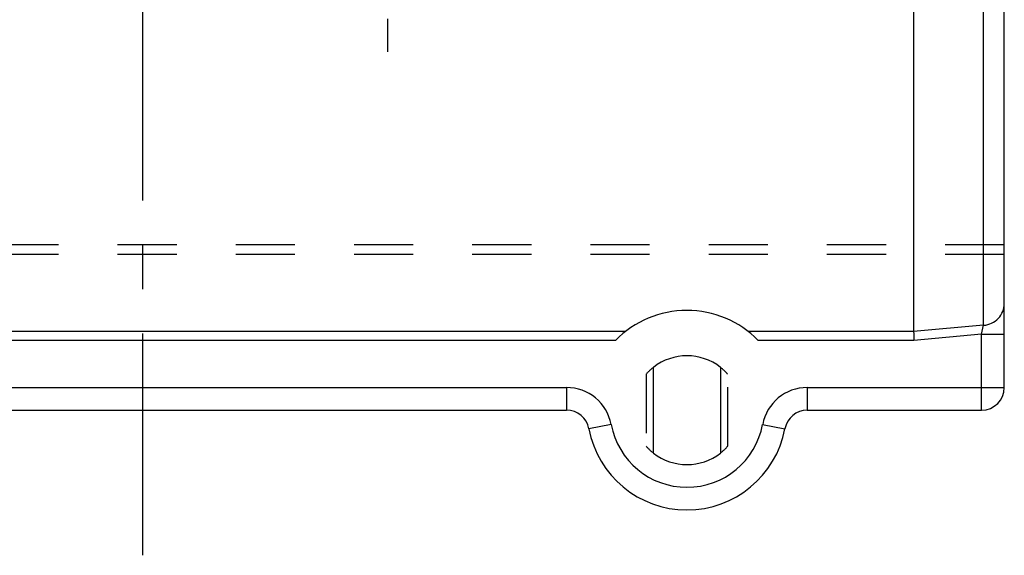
# Model space of a CAD drawing. Header units: millimetres. Extents: x 400 to 600, y 412 to 588.
# Tile 2 of 4: x 486 to 595, y 412 to 471. Entities that reach past the tile are written whole.
import ezdxf

# ---------------------------------------------------------------- set-up
doc = ezdxf.new("R2010")
doc.units = ezdxf.units.MM
doc.header["$LTSCALE"] = 65.185185
doc.linetypes.add('CENTER', pattern=[0.6, 0.375, -0.075, 0.075, -0.075])
doc.linetypes.add('HIDDEN', pattern=[0.2, 0.1, -0.1])
doc.layers.get('0').update_dxf_attribs({"linetype": 'CONTINUOUS'})
for name, color, linetype in [('ACHSEN_S', 7, 'CONTINUOUS'), ('DEFAULT_2', 8, 'HIDDEN'), ('FLAECHEN', 7, 'CONTINUOUS'), ('KOERPER', 7, 'CONTINUOUS'), ('KONST.EL_MIT_GEO', 7, 'CONTINUOUS')]:
    doc.layers.add(name, color=color, linetype=linetype)

msp = doc.modelspace()

# ---------------------------------------------------------------- linework, layer by layer
at = {"color": 7, "linetype": 'Continuous'}
for p, q in [((585, 492.18), (585, 436.16)), ((553.22, 436.16), (446.78, 436.16)), ((585, 436.16), (566.78, 436.16)), ((552.14, 435.19), (447.86, 435.19)), ((585.04, 435.19), (567.86, 435.19)), ((556.3, 422.78), (556.3, 432.22)), ((563.7, 432.22), (563.7, 422.78))]:
    msp.add_line(p, q, dxfattribs=at)
for radius, start, end in [(11, 44.373, 135.627), (6, 231.9269, 308.0731)]:
    msp.add_arc((560, 427.5), radius, start, end, dxfattribs=at)
msp.add_open_spline([(585, 436.16), (585, 436.12), (585.01, 436), (585.02, 435.67), (585.03, 435.4), (585.04, 435.19)], degree=3, knots=[0, 0, 0, 0, 0.138238, 0.368652, 1, 1, 1, 1], dxfattribs=at)
at = {"layer": 'ACHSEN_S', "color": 2, "linetype": 'CENTER'}
msp.add_line((500, 411.5), (500, 588.5), dxfattribs=at)
at = {"layer": 'DEFAULT_2', "color": 8, "linetype": 'HIDDEN'}
for p, q in [((555.5, 431.47), (555.5, 423.53)), ((564.5, 423.53), (564.5, 431.47))]:
    msp.add_line(p, q, dxfattribs=at)
for start, end in [(221.4096, 231.9269), (308.0731, 318.5904)]:
    msp.add_arc((560, 427.5), 6, start, end, dxfattribs=at)
at = {"layer": 'FLAECHEN', "color": 2, "linetype": 'CENTER'}
msp.add_line((527, 500), (527, 467), dxfattribs=at)
at = {"layer": 'KOERPER', "color": 8, "linetype": 'HIDDEN'}
for p, q in [((595, 445.74), (405, 445.74)), ((595, 444.65), (405, 444.65))]:
    msp.add_line(p, q, dxfattribs=at)
at = {"layer": 'KONST.EL_MIT_GEO', "color": 7, "linetype": 'Continuous'}
for p, q in [((595, 430), (595, 570)), ((592.72, 436.86), (592.72, 563.14)), ((592.72, 436.86), (585, 436.16)), ((592.5, 435.87), (592.72, 436.86)), ((592.5, 435.87), (585.04, 435.19)), ((592.5, 435.87), (595, 435.87)), ((592.5, 427.5), (592.5, 435.87)), ((453.27, 430), (546.73, 430)), ((546.73, 430), (546.73, 427.5)), ((573.27, 430), (595, 430)), ((573.27, 430), (573.27, 427.5)), ((453.27, 427.5), (546.73, 427.5)), ((573.27, 427.5), (592.5, 427.5)), ((551.65, 425.93), (549.19, 425.46)), ((568.35, 425.93), (570.81, 425.46))]:
    msp.add_line(p, q, dxfattribs=at)
for centre, radius, start, end in [((560, 427.5), 6, 51.9269, 128.0731), ((546.73, 425), 5, 10.6719, 90), ((573.27, 425), 5, 90, 169.3281), ((592.5, 430), 2.5, 270, 360), ((546.73, 425), 2.5, 10.6719, 90), ((573.27, 425), 2.5, 90, 169.3281), ((560, 427.5), 8.5, 190.6719, 349.3281), ((560, 427.5), 11, 190.6719, 349.3281)]:
    msp.add_arc(centre, radius, start, end, dxfattribs=at)
at = {"layer": 'KONST.EL_MIT_GEO', "color": 8, "linetype": 'HIDDEN'}
for start, end in [(128.0731, 138.5904), (41.4096, 51.9269)]:
    msp.add_arc((560, 427.5), 6, start, end, dxfattribs=at)
at = {"layer": 'KONST.EL_MIT_GEO', "color": 7, "linetype": 'Continuous'}
msp.add_open_spline([(592.72, 436.86), (593.02, 436.88), (593.63, 437.05), (594.38, 437.59), (594.88, 438.36), (595, 438.97), (595, 439.27)], degree=3, knots=[0, 0, 0, 0, 0.253885, 0.505338, 0.753716, 1, 1, 1, 1], dxfattribs=at)

doc.saveas('drawing.dxf')
